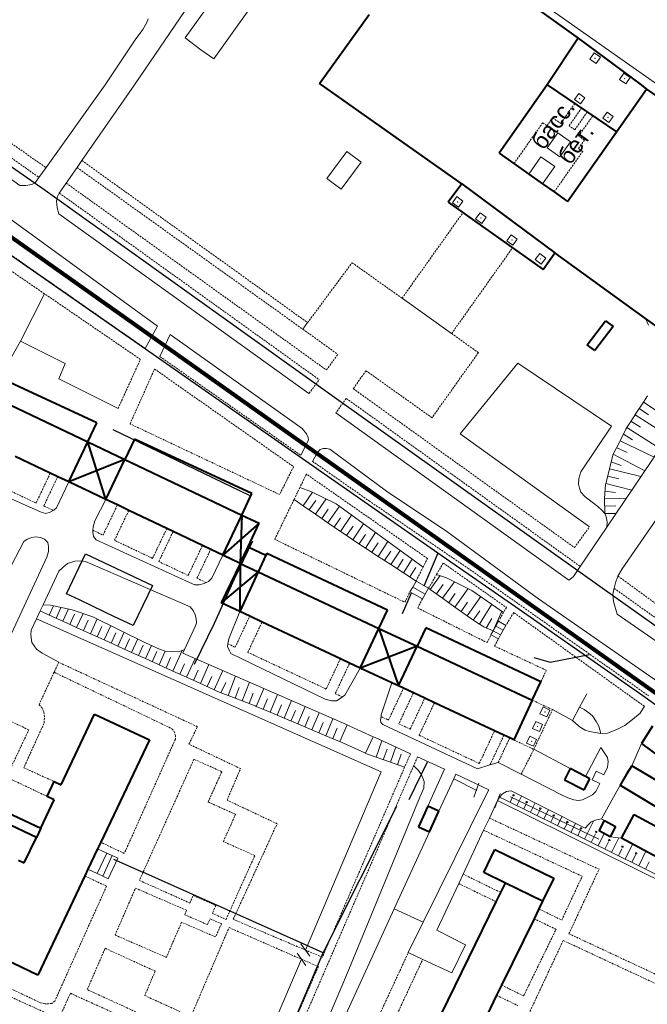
# Model space of a CAD drawing. Extents: x 13 to 4138, y -4831 to -1000.
# Tile 126 of 203: x 2432 to 2599, y -2244 to -1983. Entities that reach past the tile are written whole.
import ezdxf
from ezdxf.enums import TextEntityAlignment as Align

# ---------------------------------------------------------------- set-up
doc = ezdxf.new("R2010")
doc.units = 0
doc.header["$MEASUREMENT"] = 0
doc.linetypes.add('DASHED', pattern=[0.75, 0.5, -0.25])
for name, color, linetype in [('11', 7, 'CONTINUOUS'), ('13', 7, 'CONTINUOUS'), ('24', 7, 'CONTINUOUS'), ('25', 7, 'CONTINUOUS'), ('37', 7, 'CONTINUOUS'), ('4', 7, 'CONTINUOUS'), ('40', 7, 'CONTINUOUS'), ('5', 7, 'CONTINUOUS'), ('6', 7, 'CONTINUOUS'), ('7', 7, 'CONTINUOUS'), ('границы команд_1', 10, 'CONTINUOUS'), ('ДЕТСКИЕ_ПЛОЩАДКИ', 6, 'CONTINUOUS'), ('ЛЕСТНИЦЫ', 6, 'CONTINUOUS'), ('ПЕШЕХОДНЫЕ_ДОРОЖКИ', 3, 'CONTINUOUS'), ('ТРОПЫ', 32, 'CONTINUOUS'), ('ТРОТУАРЫ', 7, 'CONTINUOUS')]:
    doc.layers.add(name, color=color, linetype=linetype)
doc.styles.get("Standard").update_dxf_attribs({"font": 'txt', "height": 0.2})

msp = doc.modelspace()

# ---------------------------------------------------------------- linework, layer by layer
at = {"layer": '11', "color": 253, "linetype": 'Continuous', "lineweight": 0}
for p, q in [((2483.66, -1993.11), (2502.72, -1966.17)), ((2436.64, -2141.54), (2528.03, -2182.14)), ((2580.6, -2164.99), (2582.49, -2161.46)), ((2573.39, -2165.65), (2578.72, -2168.51)), ((2580.6, -2164.99), (2578.72, -2168.51)), ((2580.6, -2164.99), (2581.79, -2165.63)), ((2581.79, -2165.63), (2583, -2166.46)), ((2583, -2166.46), (2583.98, -2167.29)), ((2583.98, -2167.29), (2584.96, -2168.8)), ((2584.96, -2168.8), (2585.64, -2170.01)), ((2585.64, -2170.01), (2586.19, -2172.02)), ((2594.43, -2180.52), (2597.03, -2174.67)), ((2578.08, -2181.3), (2568.46, -2176.17)), ((2586.19, -2175.65), (2582.11, -2183.38)), ((2528.03, -2182.14), (2507.9, -2229.4)), ((2543.31, -2192.54), (2547.21, -2184.04)), ((2547.21, -2184.04), (2553.32, -2187.06)), ((2552.51, -2188.9), (2553.9, -2185.15)), ((2586.36, -2194.62), (2591.3, -2185.72)), ((2558.12, -2191.65), (2559.51, -2187.9)), ((2558.82, -2189.78), (2656.17, -2237.89)), ((2587.16, -2195.07), (2586.36, -2194.62)), ((2531.43, -2218.48), (2540.79, -2198.08)), ((2512.79, -2259.13), (2531.43, -2218.48)), ((2509.06, -2231.03), (2506.74, -2227.77)), ((2506.86, -2231.84), (2486.04, -2280.72)), ((2508.02, -2233.47), (2505.7, -2230.21))]:
    msp.add_line(p, q, dxfattribs=at)
at = {"layer": '13', "color": 253, "linetype": 'Continuous', "lineweight": 40}
for p, q in [((2540.76, -1959.19), (2580.22, -1987.62)), ((2511.68, -1999.63), (2524.85, -1981.32)), ((2580.22, -1987.62), (2572.02, -2000)), ((2580.22, -1987.62), (2596.87, -2000)), ((2512.2, -2000), (2511.68, -1999.63)), ((2549.36, -2026.21), (2512.2, -2000)), ((2572.02, -2000), (2559.25, -2018.12)), ((2572.02, -2000), (2590.37, -2012.44)), ((2590.37, -2012.44), (2598.35, -2001.1)), ((2596.87, -2000), (2598.35, -2001.1)), ((2598.35, -2001.1), (2637.36, -2028.56)), ((2577.39, -2030.88), (2590.37, -2012.44)), ((2559.25, -2018.12), (2563.18, -2020.88)), ((2563.18, -2020.88), (2567.1, -2023.63)), ((2567.1, -2023.63), (2570.77, -2026.22)), ((2549.36, -2026.21), (2545.74, -2031.09)), ((2549.36, -2026.21), (2574.04, -2044.51)), ((2570.77, -2026.22), (2573.84, -2028.38)), ((2573.84, -2028.38), (2577.39, -2030.88)), ((2545.74, -2031.09), (2570.91, -2048.98)), ((2570.91, -2048.98), (2574.04, -2044.51)), ((2598.07, -2061.92), (2574.04, -2044.51)), ((2608.61, -2069.55), (2598.07, -2061.92)), ((2582.62, -2068.88), (2587.46, -2062.54)), ((2589.47, -2064.08), (2584.63, -2070.41)), ((2587.46, -2062.54), (2589.47, -2064.08)), ((2584.63, -2070.41), (2582.62, -2068.88))]:
    msp.add_line(p, q, dxfattribs=at)
at = {"layer": '24', "color": 253, "linetype": 'Continuous', "lineweight": 0}
for p, q in [((2601.36, -2000), (2565.98, -1975.09)), ((2462.61, -2000), (2477.41, -1978.34)), ((2482.62, -1978.42), (2476.06, -1987.56)), ((2464.81, -1985.33), (2465.87, -1983.48)), ((2465.87, -1983.48), (2466.2, -1982.46)), ((2462.78, -1988.06), (2464.81, -1985.33)), ((2454.84, -2000), (2462.78, -1988.06)), ((2476.06, -1987.56), (2480.22, -1990.67)), ((2483.66, -1993.11), (2480.22, -1990.67)), ((2454.84, -2000), (2439.17, -2021.94)), ((2462.61, -2000), (2448.67, -2020.06)), ((2401.85, -2004.93), (2432.21, -2026.68)), ((2396.53, -2011.41), (2468.72, -2063.94)), ((2448.67, -2020.06), (2447.39, -2021.9)), ((2570.3, -2019.07), (2567.1, -2023.63)), ((2573.98, -2021.66), (2570.3, -2019.07)), ((2439.17, -2021.94), (2437.3, -2024.56)), ((2447.39, -2021.9), (2444.52, -2026.04)), ((2570.77, -2026.22), (2573.98, -2021.66)), ((2437.3, -2024.56), (2436.3, -2025.95)), ((2433.78, -2026.69), (2432.21, -2026.68)), ((2435.41, -2026.4), (2433.78, -2026.69)), ((2436.3, -2025.95), (2435.41, -2026.4)), ((2444.52, -2026.04), (2442.69, -2028.68)), ((2442.19, -2029.6), (2441.92, -2030.85)), ((2441.92, -2030.85), (2442.08, -2032.58)), ((2442.69, -2028.68), (2442.19, -2029.6)), ((2442.08, -2032.58), (2442.55, -2034.16)), ((2442.55, -2034.16), (2508.86, -2081.8)), ((2546.66, -2065.93), (2533.53, -2056.57)), ((2468.72, -2063.94), (2465.48, -2069.9)), ((2507.24, -2064.8), (2508.5, -2063.04)), ((2469.35, -2072.04), (2472.09, -2066.16)), ((2472.09, -2066.16), (2507.07, -2091.13)), ((2430.1, -2072.05), (2432.44, -2067.97)), ((2432.44, -2067.97), (2444.22, -2073.86)), ((2444.22, -2073.86), (2442.55, -2077.94)), ((2564.18, -2073.8), (2548.89, -2092.53)), ((2589.06, -2090.45), (2564.18, -2073.8)), ((2616.26, -2075.02), (2587.8, -2117.23)), ((2442.55, -2077.94), (2458.25, -2085.8)), ((2516.02, -2086.94), (2577.73, -2131.28)), ((2507.07, -2091.13), (2508.16, -2092.51)), ((2580.94, -2102.58), (2589.06, -2090.45)), ((2508.16, -2092.51), (2508.62, -2093.49)), ((2508.62, -2093.49), (2508.69, -2094.17)), ((2548.89, -2092.53), (2583.2, -2117.18)), ((2617.36, -2091.23), (2591.89, -2128.35)), ((2508.69, -2094.17), (2506.73, -2098.22)), ((2511.8, -2096.67), (2512.63, -2096.37)), ((2512.63, -2096.37), (2513.46, -2096.37)), ((2513.46, -2096.37), (2514.39, -2096.59)), ((2509.83, -2099.82), (2511.04, -2097.57)), ((2511.04, -2097.57), (2511.8, -2096.67)), ((2514.39, -2096.59), (2529.37, -2107.73)), ((2437.84, -2113.33), (2412.25, -2101.85)), ((2580.36, -2104.4), (2580.94, -2102.58)), ((2445.23, -2105.29), (2441.91, -2112.12)), ((2580.31, -2105.83), (2580.36, -2104.4)), ((2580.53, -2106.95), (2580.31, -2105.83)), ((2529.37, -2107.73), (2545.39, -2118.42)), ((2580.89, -2107.98), (2580.53, -2106.95)), ((2582.1, -2109.19), (2580.89, -2107.98)), ((2585.46, -2111.83), (2582.1, -2109.19)), ((2452.07, -2115.57), (2455.02, -2109.94)), ((2586.57, -2112.81), (2585.46, -2111.83)), ((2439.12, -2113.63), (2437.84, -2113.33)), ((2440.25, -2113.25), (2439.12, -2113.63)), ((2441.07, -2112.82), (2440.25, -2113.25)), ((2441.23, -2112.72), (2441.07, -2112.82)), ((2441.91, -2112.12), (2441.23, -2112.72)), ((2587.25, -2113.66), (2586.57, -2112.81)), ((2587.6, -2114.56), (2587.25, -2113.66)), ((2587.92, -2115.86), (2587.6, -2114.56)), ((2451.57, -2118.08), (2451.62, -2117.16)), ((2451.62, -2117.16), (2452.07, -2115.57)), ((2587.8, -2117.23), (2580.75, -2127.68)), ((2587.8, -2117.23), (2587.92, -2115.86)), ((2435.37, -2120.01), (2436.41, -2119.86)), ((2436.41, -2119.86), (2437.68, -2120.01)), ((2451.54, -2118.6), (2451.57, -2118.08)), ((2451.77, -2119.73), (2451.54, -2118.6)), ((2452.45, -2120.64), (2451.77, -2119.73)), ((2545.39, -2118.42), (2569.7, -2136.26)), ((2426.65, -2133.64), (2433.28, -2121.05)), ((2433.28, -2121.05), (2434.18, -2120.46)), ((2434.18, -2120.46), (2435.37, -2120.01)), ((2437.68, -2120.01), (2438.79, -2120.46)), ((2438.79, -2120.46), (2439.61, -2121.35)), ((2439.61, -2121.35), (2439.84, -2122.39)), ((2439.84, -2122.39), (2439.84, -2123.74)), ((2477.21, -2131.97), (2452.45, -2120.64)), ((2439.84, -2123.74), (2439.39, -2125.23)), ((2485.99, -2124.67), (2483.1, -2130.83)), ((2439.39, -2125.23), (2429.45, -2146.57)), ((2444.86, -2126.92), (2443.59, -2127.94)), ((2446.78, -2126.26), (2444.86, -2126.92)), ((2448.56, -2126.21), (2446.78, -2126.26)), ((2449.67, -2126.37), (2448.56, -2126.21)), ((2477.38, -2138.43), (2449.67, -2126.37)), ((2580.75, -2127.68), (2578.94, -2130.36)), ((2442.52, -2128.95), (2438.37, -2137.83)), ((2443.59, -2127.94), (2442.52, -2128.95)), ((2590.76, -2130.25), (2590.1, -2132.01)), ((2591.89, -2128.35), (2590.76, -2130.25)), ((2478.64, -2132.57), (2477.21, -2131.97)), ((2479.77, -2132.57), (2478.64, -2132.57)), ((2481.06, -2132.19), (2479.77, -2132.57)), ((2481.58, -2131.95), (2481.06, -2132.19)), ((2482.19, -2131.66), (2481.58, -2131.95)), ((2483.1, -2130.83), (2482.19, -2131.66)), ((2578.41, -2130.8), (2577.73, -2131.28)), ((2578.94, -2130.36), (2578.41, -2130.8)), ((2590.1, -2132.01), (2589.73, -2133.48)), ((2589.65, -2133.8), (2589.43, -2135.14)), ((2589.43, -2135.14), (2589.58, -2137)), ((2589.73, -2133.48), (2589.65, -2133.8)), ((2438.37, -2137.83), (2437.6, -2139.49)), ((2569.7, -2136.26), (2601.49, -2158.33)), ((2589.58, -2137), (2590.5, -2140.3)), ((2437.6, -2139.49), (2436.64, -2141.54)), ((2478.2, -2139.39), (2477.38, -2138.43)), ((2478.68, -2140.49), (2478.2, -2139.39)), ((2478.99, -2141.5), (2478.68, -2140.49)), ((2487.6, -2146.88), (2490.49, -2139.64)), ((2590.5, -2140.3), (2622.54, -2162.49)), ((2436.64, -2141.54), (2435.23, -2144.56)), ((2478.73, -2143.63), (2479.04, -2142.67)), ((2479.04, -2142.67), (2478.99, -2141.5)), ((2435.23, -2144.56), (2435.12, -2145.83)), ((2435.12, -2145.83), (2435.38, -2147.81)), ((2475.91, -2149.68), (2478.73, -2143.63)), ((2435.38, -2147.81), (2436.64, -2149.59)), ((2487.29, -2148.92), (2487.35, -2148.19)), ((2487.35, -2148.19), (2487.6, -2146.88)), ((2436.64, -2149.59), (2438.11, -2150.7)), ((2438.11, -2150.7), (2442.54, -2153.1)), ((2475.44, -2150.68), (2475.91, -2149.68)), ((2518.99, -2169.72), (2475.44, -2150.68)), ((2487.67, -2149.91), (2487.29, -2148.92)), ((2488.12, -2150.74), (2487.67, -2149.91)), ((2513.18, -2162.9), (2488.12, -2150.74)), ((2522.46, -2154.62), (2518.32, -2161.84)), ((2528, -2167.06), (2530.83, -2158.54)), ((2514.84, -2163.35), (2513.18, -2162.9)), ((2516.13, -2163.28), (2514.84, -2163.35)), ((2517.41, -2162.52), (2516.13, -2163.28)), ((2517.72, -2162.28), (2517.41, -2162.52)), ((2518.32, -2161.84), (2517.72, -2162.28)), ((2596.61, -2166.59), (2594.64, -2168.25)), ((2597.74, -2164.77), (2596.61, -2166.59)), ((2527.85, -2168.42), (2527.95, -2167.49)), ((2527.92, -2169.1), (2527.85, -2168.42)), ((2528.45, -2169.63), (2527.92, -2169.1)), ((2527.95, -2167.49), (2528, -2167.06)), ((2579.55, -2169.3), (2578.72, -2168.51)), ((2580.76, -2170.29), (2579.55, -2169.3)), ((2594.64, -2168.25), (2592.53, -2169.83)), ((2519.73, -2170.03), (2518.99, -2169.72)), ((2525.84, -2172.82), (2519.73, -2170.03)), ((2553.51, -2181.34), (2528.45, -2169.63)), ((2582.04, -2171.12), (2580.76, -2170.29)), ((2583.17, -2171.42), (2582.04, -2171.12)), ((2586.19, -2172.02), (2583.17, -2171.42)), ((2588, -2171.87), (2586.19, -2172.02)), ((2590.42, -2170.89), (2588, -2171.87)), ((2592.53, -2169.83), (2590.42, -2170.89)), ((2526.39, -2173.07), (2525.84, -2172.82)), ((2535.76, -2177.33), (2526.39, -2173.07)), ((2586.19, -2175.65), (2587.99, -2178.31)), ((2537.61, -2178.17), (2544.74, -2181.41)), ((2559.01, -2179.67), (2556.83, -2180.33)), ((2565.1, -2182.77), (2559.01, -2179.67)), ((2587.99, -2178.31), (2588.14, -2179.52)), ((2588.14, -2179.52), (2587.99, -2180.88)), ((2544.74, -2181.41), (2540.39, -2191.21)), ((2556.83, -2180.33), (2553.51, -2181.34)), ((2585, -2182), (2583.93, -2184.24)), ((2587.03, -2182.97), (2585, -2182)), ((2587.99, -2180.88), (2587.03, -2182.97)), ((2547.79, -2182.8), (2547.21, -2184.04)), ((2556.52, -2186.89), (2547.79, -2182.8)), ((2575.94, -2188.29), (2565.1, -2182.77)), ((2583.93, -2184.24), (2585.93, -2185.2)), ((2555.79, -2188.28), (2556.52, -2186.89)), ((2560.16, -2187.97), (2561.2, -2187.36)), ((2561.2, -2187.36), (2562.41, -2187.2)), ((2562.41, -2187.2), (2582.09, -2197.07)), ((2584.9, -2187.38), (2583.99, -2188.21)), ((2585.93, -2185.2), (2584.9, -2187.38)), ((2539.16, -2221.99), (2555.79, -2188.28)), ((2558.82, -2189.78), (2556.66, -2194.39)), ((2558.82, -2189.78), (2559.34, -2188.9)), ((2559.34, -2188.9), (2560.16, -2187.97)), ((2575.94, -2188.29), (2577.43, -2189.04)), ((2577.43, -2189.04), (2579.07, -2189.59)), ((2580.29, -2189.72), (2579.07, -2189.59)), ((2581.35, -2189.57), (2580.29, -2189.72)), ((2582.78, -2188.89), (2581.35, -2189.57)), ((2583.99, -2188.21), (2582.78, -2188.89)), ((2556.66, -2194.39), (2555.15, -2197.62)), ((2582.74, -2196.25), (2583.62, -2195.43)), ((2583.62, -2195.43), (2585.05, -2194.88)), ((2585.05, -2194.88), (2586.36, -2194.62)), ((2555.15, -2197.62), (2549.7, -2209.27)), ((2582.09, -2197.07), (2582.74, -2196.25)), ((2588.7, -2199.35), (2591.7, -2199.71)), ((2549.7, -2209.27), (2548.54, -2211.76)), ((2548.54, -2211.76), (2542.74, -2224.16)), ((2535.17, -2230.09), (2539.16, -2221.99)), ((2542.74, -2224.16), (2550.3, -2228)), ((2550.3, -2228), (2546.68, -2235.46)), ((2539, -2231.87), (2535.17, -2230.09)), ((2546.68, -2235.46), (2539, -2231.87))]:
    msp.add_line(p, q, dxfattribs=at)
at = {"layer": '24', "color": 253, "linetype": 'DASHED', "lineweight": 0}
for p, q in [((2403.73, -2000.59), (2437.3, -2024.56)), ((2407.9, -2000), (2439.17, -2021.94)), ((2575.59, -2010.21), (2579.3, -2004.94)), ((2577.81, -2010.83), (2581.1, -2006.16)), ((2582.62, -2007.19), (2579.32, -2011.89)), ((2563.18, -2020.88), (2570.8, -2010.05)), ((2570.8, -2010.05), (2571.94, -2010.85)), ((2571.94, -2010.85), (2573.45, -2008.7)), ((2573.45, -2008.7), (2575.59, -2010.21)), ((2580.31, -2013.57), (2584.1, -2008.19)), ((2579.32, -2011.89), (2577.81, -2010.83)), ((2580.28, -2016.85), (2581.84, -2014.64)), ((2581.84, -2014.64), (2580.31, -2013.57)), ((2573.84, -2028.38), (2581.41, -2017.64)), ((2581.41, -2017.64), (2580.28, -2016.85)), ((2392.99, -2019.38), (2465.48, -2069.9)), ((2448.67, -2020.06), (2508.5, -2063.04)), ((2447.39, -2021.9), (2507.24, -2064.8)), ((2444.52, -2026.04), (2513.47, -2075.58)), ((2442.69, -2028.68), (2511.56, -2078.16)), ((2533.53, -2056.57), (2549.66, -2033.87)), ((2438.74, -2055.38), (2414.31, -2038.67)), ((2546.66, -2065.93), (2562.8, -2043.21)), ((2508.5, -2063.04), (2520.28, -2047.14)), ((2520.28, -2047.14), (2533.53, -2056.57)), ((2464.19, -2072.79), (2438.74, -2055.38)), ((2507.24, -2064.8), (2516.53, -2071.46)), ((2546.66, -2065.93), (2553.76, -2070.99)), ((2458.25, -2085.8), (2464.19, -2072.79)), ((2469.35, -2072.04), (2506.73, -2098.22)), ((2513.47, -2075.58), (2516.53, -2071.46)), ((2553.76, -2070.99), (2541.46, -2088.25)), ((2461.44, -2089.88), (2467.93, -2075.34)), ((2467.93, -2075.34), (2504.77, -2101.23)), ((2523.97, -2075.79), (2520.58, -2080.54)), ((2541.46, -2088.25), (2523.97, -2075.79)), ((2508.86, -2081.8), (2511.56, -2078.16)), ((2520.58, -2080.54), (2579.24, -2122.69)), ((2518.74, -2083.13), (2516.02, -2086.94)), ((2518.74, -2083.13), (2580.75, -2127.68)), ((2501.07, -2108.62), (2461.44, -2089.88)), ((2504.77, -2101.23), (2501.07, -2108.62)), ((2509.83, -2099.82), (2524.79, -2110.3)), ((2440.3, -2102.94), (2436.52, -2110.88)), ((2438.58, -2111.63), (2442.26, -2103.88)), ((2508.17, -2103.2), (2506.45, -2106.75)), ((2540.25, -2125.56), (2508.17, -2103.2)), ((2436.52, -2110.88), (2427.24, -2106.47)), ((2506.45, -2106.75), (2504.91, -2109.92)), ((2441.07, -2112.82), (2438.58, -2111.63)), ((2454.29, -2119.37), (2458.08, -2111.39)), ((2504.91, -2109.92), (2499.79, -2120.5)), ((2524.79, -2110.3), (2550.9, -2128.09)), ((2457.32, -2120.75), (2461.09, -2112.83)), ((2579.24, -2122.69), (2583.2, -2117.18)), ((2451.57, -2118.08), (2454.29, -2119.37)), ((2471.18, -2117.62), (2467.41, -2125.55)), ((2469.07, -2126.38), (2472.85, -2118.42)), ((2467.41, -2125.55), (2457.32, -2120.75)), ((2480.63, -2122.12), (2476.85, -2130.08)), ((2499.79, -2120.5), (2534.28, -2137.19)), ((2479.18, -2130.81), (2482.82, -2123.16)), ((2476.85, -2130.08), (2469.07, -2126.38)), ((2539.1, -2127.86), (2540.25, -2125.56)), ((2542.69, -2129.78), (2544.43, -2126.78)), ((2544.43, -2126.78), (2561.19, -2138.57)), ((2537.24, -2131.57), (2539.1, -2127.86)), ((2540.56, -2133.46), (2542.69, -2129.78)), ((2550.9, -2128.09), (2598.86, -2161.98)), ((2590.76, -2130.25), (2645.58, -2170.22)), ((2481.58, -2131.95), (2479.18, -2130.81)), ((2534.28, -2137.19), (2535.62, -2134.42)), ((2589.73, -2133.48), (2662.66, -2185.49)), ((2538.94, -2136.31), (2537.68, -2138.71)), ((2537.68, -2138.71), (2556.08, -2147.88)), ((2560.43, -2139.86), (2559.05, -2142.23)), ((2561.19, -2138.57), (2560.43, -2139.86)), ((2563.13, -2139.91), (2561.03, -2143.3)), ((2597.74, -2164.77), (2563.13, -2139.91)), ((2489.3, -2149.11), (2493.15, -2140.89)), ((2492.66, -2150.46), (2496.42, -2142.42)), ((2556.08, -2147.88), (2557.09, -2145.85)), ((2487.35, -2148.19), (2489.3, -2149.11)), ((2558.05, -2148.81), (2559.07, -2146.92)), ((2513.42, -2160.19), (2492.66, -2150.46)), ((2571.76, -2155.22), (2558.05, -2148.81)), ((2442.54, -2153.1), (2441.31, -2155.74)), ((2479.29, -2170.18), (2442.54, -2153.1)), ((2517.19, -2152.15), (2513.42, -2160.19)), ((2515.84, -2161.4), (2519.64, -2153.3)), ((2441.31, -2155.74), (2437.31, -2164.34)), ((2441.31, -2155.74), (2472.51, -2170.7)), ((2570.32, -2158.3), (2571.76, -2155.22)), ((2517.72, -2162.28), (2515.84, -2161.4)), ((2529.94, -2168.42), (2533.9, -2159.98)), ((2536.53, -2161.21), (2532.69, -2169.41)), ((2535.69, -2170.81), (2539.53, -2162.62)), ((2542.11, -2163.83), (2538.06, -2172.45)), ((2437.31, -2164.34), (2438.02, -2165.06)), ((2438.02, -2165.06), (2438.62, -2166.33)), ((2438.62, -2166.33), (2438.76, -2167.89)), ((2434.61, -2171.02), (2429.73, -2168.7)), ((2438.62, -2169.31), (2433.28, -2181.05)), ((2438.76, -2167.89), (2438.62, -2169.31)), ((2527.95, -2167.49), (2529.94, -2168.42)), ((2532.69, -2169.41), (2535.69, -2170.81)), ((2428.67, -2183.54), (2434.61, -2171.02)), ((2472.51, -2170.7), (2473.15, -2171.43)), ((2473.15, -2171.43), (2473.44, -2172.48)), ((2477.06, -2174.81), (2479.29, -2170.18)), ((2554, -2179.92), (2558.04, -2171.29)), ((2473.44, -2173.49), (2459.92, -2203.79)), ((2473.44, -2172.48), (2473.44, -2173.49)), ((2538.06, -2172.45), (2554, -2179.92)), ((2556.83, -2180.33), (2560.52, -2172.45)), ((2559.01, -2179.67), (2562.05, -2173.17)), ((2490.72, -2181.29), (2477.06, -2174.81)), ((2535.76, -2177.33), (2534.21, -2180.91)), ((2565.1, -2182.77), (2568.46, -2176.17)), ((2478.37, -2178.8), (2463.92, -2210.93)), ((2485.75, -2182.12), (2478.37, -2178.8)), ((2537.61, -2178.17), (2536.6, -2180.51)), ((2433.28, -2181.05), (2441.36, -2184.72)), ((2482.14, -2190.14), (2485.75, -2182.12)), ((2487.14, -2189.64), (2490.72, -2181.29)), ((2536.6, -2180.51), (2504.17, -2255.43)), ((2534.21, -2180.91), (2512.41, -2231.28)), ((2439.49, -2188.67), (2428.67, -2183.54)), ((2489.41, -2193.41), (2482.14, -2190.14)), ((2500.4, -2195.9), (2487.14, -2189.64)), ((2486.17, -2200.61), (2489.41, -2193.41)), ((2585.74, -2207.98), (2556.66, -2194.39)), ((2488.78, -2221.24), (2500.4, -2195.9)), ((2581.27, -2209.84), (2555.15, -2197.62)), ((2459.92, -2203.79), (2453.68, -2200.83)), ((2494.5, -2204.36), (2486.17, -2200.61)), ((2486.88, -2221.29), (2494.5, -2204.36)), ((2577.76, -2225.07), (2585.74, -2207.98)), ((2449.45, -2209.74), (2455.21, -2212.48)), ((2463.92, -2210.93), (2477.27, -2216.93)), ((2549.7, -2209.27), (2559.69, -2214.14)), ((2575.84, -2221.45), (2581.27, -2209.84)), ((2455.21, -2212.48), (2441.47, -2242.95)), ((2457.47, -2225.43), (2462.88, -2212.98)), ((2462.88, -2212.98), (2476.44, -2218.87)), ((2548.54, -2211.76), (2558.49, -2216.61)), ((2477.27, -2216.93), (2478.18, -2214.91)), ((2478.18, -2214.91), (2484.16, -2217.6)), ((2476.44, -2218.87), (2475.93, -2220.03)), ((2484.16, -2217.6), (2483.24, -2219.64)), ((2569.77, -2218.49), (2575.84, -2221.45)), ((2475.93, -2220.03), (2481.97, -2222.66)), ((2481.97, -2222.66), (2482.64, -2221.1)), ((2482.64, -2221.1), (2485.66, -2222.41)), ((2483.24, -2219.64), (2486.88, -2221.29)), ((2507.9, -2229.4), (2488.78, -2221.24)), ((2574.34, -2223.92), (2568.51, -2221.08)), ((2475.11, -2222.02), (2471.06, -2231.33)), ((2484.13, -2225.93), (2475.11, -2222.02)), ((2477.56, -2247.05), (2487.67, -2223.43)), ((2485.66, -2222.41), (2484.13, -2225.93)), ((2487.67, -2223.43), (2506.86, -2231.84)), ((2565.75, -2241.55), (2574.34, -2223.92)), ((2471.06, -2231.33), (2457.47, -2225.43)), ((2567.12, -2246.35), (2576.23, -2226.86)), ((2576.23, -2226.86), (2606.46, -2240.98)), ((2607.41, -2238.94), (2577.76, -2225.07)), ((2450.09, -2239.9), (2454.84, -2228.94)), ((2454.84, -2228.94), (2468.1, -2234.98)), ((2512.41, -2231.28), (2507.9, -2229.4)), ((2437.74, -2243.39), (2411.73, -2231.14)), ((2506.86, -2231.84), (2511.34, -2233.75)), ((2520.34, -2262.1), (2535.17, -2230.09)), ((2531.01, -2248.99), (2539, -2231.87)), ((2414.2, -2234.76), (2440.4, -2246.64)), ((2511.34, -2233.75), (2498.5, -2263.41)), ((2468.1, -2234.98), (2465.34, -2241.46)), ((2462.98, -2245.79), (2450.09, -2239.9)), ((2559.91, -2238.7), (2565.75, -2241.55)), ((2442.59, -2247.62), (2445.62, -2240.87)), ((2445.62, -2240.87), (2462.01, -2248.25)), ((2465.34, -2241.46), (2477.56, -2247.05)), ((2558.6, -2241.39), (2564.19, -2244.12)), ((2438.93, -2243.62), (2437.74, -2243.39)), ((2439.83, -2243.62), (2438.93, -2243.62)), ((2440.72, -2243.54), (2439.83, -2243.62)), ((2441.47, -2242.95), (2440.72, -2243.54))]:
    msp.add_line(p, q, dxfattribs=at)
at = {"layer": '25', "color": 253, "linetype": 'Continuous', "lineweight": 0}
for p, q in [((2536.35, -2133.14), (2537.24, -2131.57)), ((2537.24, -2131.57), (2540.56, -2133.46)), ((2535.62, -2134.42), (2536.35, -2133.14)), ((2538.94, -2136.31), (2535.62, -2134.42)), ((2536.35, -2133.14), (2539.67, -2135.03)), ((2539.67, -2135.03), (2538.94, -2136.31)), ((2540.56, -2133.46), (2539.67, -2135.03)), ((2559.05, -2142.23), (2558.36, -2143.5)), ((2561.03, -2143.3), (2559.05, -2142.23)), ((2560.34, -2144.57), (2561.03, -2143.3)), ((2557.67, -2144.77), (2557.09, -2145.85)), ((2557.09, -2145.85), (2559.07, -2146.92)), ((2558.36, -2143.5), (2557.67, -2144.77)), ((2557.67, -2144.77), (2559.65, -2145.85)), ((2558.36, -2143.5), (2560.34, -2144.57)), ((2559.07, -2146.92), (2559.65, -2145.85)), ((2559.65, -2145.85), (2560.34, -2144.57))]:
    msp.add_line(p, q, dxfattribs=at)
at = {"layer": '37', "color": 253, "linetype": 'Continuous', "lineweight": 0}
for p, q in [((2598.83, -2063.69), (2598.07, -2061.92)), ((2597.5, -2084.12), (2598.6, -2082.47)), ((2595.33, -2087.36), (2597.5, -2084.12)), ((2596.39, -2085.78), (2598.88, -2087.45)), ((2597.5, -2084.12), (2606.2, -2089.94)), ((2593.12, -2090.81), (2595.28, -2087.44)), ((2595.28, -2087.44), (2595.33, -2087.36)), ((2595.28, -2087.44), (2604.08, -2093.08)), ((2592.8, -2091.31), (2593.12, -2090.81)), ((2593.12, -2090.81), (2601.84, -2096.4)), ((2594.2, -2089.13), (2596.73, -2090.75)), ((2591.33, -2094.38), (2592.8, -2091.31)), ((2592.19, -2092.59), (2594.57, -2094.11)), ((2589.49, -2097.94), (2591.16, -2094.74)), ((2590.47, -2096.19), (2593.18, -2097.48)), ((2591.16, -2094.74), (2591.33, -2094.38)), ((2591.33, -2094.38), (2600.31, -2098.67)), ((2588.5, -2101.8), (2589.37, -2098.17)), ((2589.37, -2098.17), (2589.49, -2097.94)), ((2589.49, -2097.94), (2597.86, -2102.3)), ((2588.95, -2099.91), (2591.64, -2100.96)), ((2587.51, -2105.68), (2588.48, -2101.9)), ((2588.03, -2103.75), (2590.95, -2104.45)), ((2588.48, -2101.9), (2588.5, -2101.8)), ((2588.5, -2101.8), (2596.85, -2103.8)), ((2506.45, -2106.75), (2509.36, -2107.77)), ((2587.21, -2109.56), (2587.44, -2105.98)), ((2587.44, -2105.98), (2587.51, -2105.68)), ((2587.51, -2105.68), (2594.4, -2107.44)), ((2507.31, -2111.57), (2509.78, -2107.98)), ((2509.36, -2107.77), (2516.08, -2111.1)), ((2587.33, -2107.7), (2590.14, -2108.12)), ((2507.31, -2111.57), (2504.91, -2109.92)), ((2510.6, -2113.84), (2507.31, -2111.57)), ((2508.95, -2112.71), (2510.66, -2110.24)), ((2510.6, -2113.84), (2513.4, -2109.78)), ((2513.9, -2116.11), (2516.92, -2111.72)), ((2516.08, -2111.1), (2539.1, -2127.86)), ((2587.22, -2109.66), (2587.21, -2109.56)), ((2587.22, -2109.66), (2592.93, -2109.62)), ((2587.25, -2113.66), (2587.22, -2109.66)), ((2587.23, -2111.66), (2590.23, -2111.64)), ((2513.9, -2116.11), (2510.6, -2113.84)), ((2512.25, -2114.98), (2513.95, -2112.51)), ((2517.19, -2118.38), (2520.16, -2114.07)), ((2587.25, -2113.66), (2590.22, -2113.64)), ((2517.19, -2118.38), (2513.9, -2116.11)), ((2515.54, -2117.24), (2517.24, -2114.77)), ((2518.84, -2119.51), (2520.54, -2117.04)), ((2520.5, -2120.63), (2523.29, -2116.35)), ((2519.75, -2120.14), (2517.19, -2118.38)), ((2522.17, -2121.72), (2523.81, -2119.21)), ((2523.84, -2122.82), (2526.53, -2118.71)), ((2520.5, -2120.63), (2519.75, -2120.14)), ((2523.84, -2122.82), (2520.5, -2120.63)), ((2525.52, -2123.91), (2527.16, -2121.4)), ((2527.19, -2125.01), (2529.77, -2121.07)), ((2527.19, -2125.01), (2523.84, -2122.82)), ((2530.54, -2127.2), (2527.19, -2125.01)), ((2528.87, -2126.1), (2530.51, -2123.59)), ((2530.54, -2127.2), (2533.01, -2123.42)), ((2533.89, -2129.39), (2530.54, -2127.2)), ((2532.21, -2128.29), (2533.86, -2125.78)), ((2533.89, -2129.39), (2536.25, -2125.78)), ((2537.24, -2131.57), (2533.89, -2129.39)), ((2535.56, -2130.48), (2537.2, -2127.97)), ((2541.02, -2133.79), (2543.64, -2130.12)), ((2542.69, -2129.78), (2545.31, -2130.7)), ((2542.64, -2134.95), (2544.39, -2132.51)), ((2544.27, -2136.12), (2547.4, -2131.74)), ((2545.31, -2130.7), (2552.03, -2134.03)), ((2541.02, -2133.79), (2540.56, -2133.46)), ((2544.27, -2136.12), (2541.02, -2133.79)), ((2545.9, -2137.28), (2547.64, -2134.84)), ((2547.53, -2138.44), (2551.03, -2133.53)), ((2552.03, -2134.03), (2560.43, -2139.86)), ((2438.37, -2137.83), (2440.36, -2137.96)), ((2440, -2140.57), (2441.11, -2138.11)), ((2440.36, -2137.96), (2446.09, -2139.15)), ((2547.53, -2138.44), (2544.27, -2136.12)), ((2549.16, -2139.6), (2550.9, -2137.16)), ((2550.78, -2140.77), (2554.41, -2135.68)), ((2554.09, -2143.02), (2557.32, -2137.7)), ((2440, -2140.57), (2437.6, -2139.49)), ((2443.64, -2142.22), (2440, -2140.57)), ((2441.82, -2141.4), (2443.06, -2138.67)), ((2443.64, -2142.22), (2445.13, -2138.95)), ((2445.46, -2143.05), (2446.7, -2140.32)), ((2446.09, -2139.15), (2451.6, -2141.01)), ((2447.28, -2143.88), (2448.98, -2140.13)), ((2550.78, -2140.77), (2547.53, -2138.44)), ((2553.08, -2142.41), (2550.78, -2140.77)), ((2552.41, -2141.93), (2554.15, -2139.49)), ((2557.67, -2144.77), (2559.96, -2139.53)), ((2447.28, -2143.88), (2443.64, -2142.22)), ((2449.11, -2144.7), (2450.34, -2141.97)), ((2450.93, -2145.53), (2452.72, -2141.57)), ((2451.6, -2141.01), (2465.53, -2147.94)), ((2454.57, -2147.18), (2456.3, -2143.35)), ((2554.09, -2143.02), (2553.08, -2142.41)), ((2555.2, -2143.69), (2554.09, -2143.02)), ((2555.8, -2144.06), (2557.35, -2141.49)), ((2450.93, -2145.53), (2447.28, -2143.88)), ((2454.57, -2147.18), (2450.93, -2145.53)), ((2452.75, -2146.35), (2453.99, -2143.62)), ((2456.39, -2148), (2457.63, -2145.27)), ((2458.22, -2148.83), (2459.89, -2145.14)), ((2557.67, -2144.77), (2555.2, -2143.69)), ((2458.22, -2148.83), (2454.57, -2147.18)), ((2460.04, -2149.65), (2461.28, -2146.92)), ((2461.86, -2150.48), (2463.47, -2146.92)), ((2463.68, -2151.3), (2464.92, -2148.57)), ((2465.53, -2147.94), (2469.26, -2149.66)), ((2461.86, -2150.48), (2458.22, -2148.83)), ((2465.5, -2152.13), (2461.86, -2150.48)), ((2465.5, -2152.13), (2467.08, -2148.66)), ((2467.32, -2152.96), (2468.56, -2150.22)), ((2469.14, -2153.78), (2470.78, -2150.18)), ((2469.26, -2149.66), (2470.75, -2150.18)), ((2470.75, -2150.18), (2472.61, -2150.33)), ((2472.61, -2150.33), (2474.55, -2150.26)), ((2472.79, -2155.43), (2475.28, -2149.95)), ((2474.55, -2150.26), (2475.91, -2149.68)), ((2469.14, -2153.78), (2465.5, -2152.13)), ((2472.79, -2155.43), (2469.14, -2153.78)), ((2470.97, -2154.61), (2472.2, -2151.87)), ((2474.61, -2156.26), (2475.85, -2153.53)), ((2476.43, -2157.08), (2478.69, -2152.1)), ((2480.08, -2158.73), (2482.36, -2153.7)), ((2476.43, -2157.08), (2472.79, -2155.43)), ((2478.25, -2157.91), (2479.49, -2155.18)), ((2483.72, -2160.39), (2486.02, -2155.3)), ((2480.08, -2158.73), (2476.43, -2157.08)), ((2483.72, -2160.39), (2480.08, -2158.73)), ((2481.9, -2159.56), (2483.14, -2156.83)), ((2485.54, -2161.21), (2486.78, -2158.48)), ((2487.43, -2161.88), (2489.41, -2156.78)), ((2491.15, -2163.33), (2493.07, -2158.39)), ((2484.64, -2160.8), (2483.72, -2160.39)), ((2487.43, -2161.88), (2484.64, -2160.8)), ((2489.29, -2162.61), (2490.38, -2159.81)), ((2493.02, -2164.06), (2494.11, -2161.26)), ((2494.88, -2164.79), (2496.88, -2160.05)), ((2498.57, -2166.34), (2500.55, -2161.65)), ((2491.15, -2163.33), (2487.43, -2161.88)), ((2494.62, -2164.68), (2491.15, -2163.33)), ((2496.72, -2165.57), (2497.89, -2162.8)), ((2502.25, -2167.9), (2504.21, -2163.25)), ((2494.88, -2164.79), (2494.62, -2164.68)), ((2498.57, -2166.34), (2494.88, -2164.79)), ((2502.25, -2167.9), (2498.57, -2166.34)), ((2500.41, -2167.12), (2501.57, -2164.36)), ((2504.09, -2168.68), (2505.26, -2165.91)), ((2505.94, -2169.45), (2507.88, -2164.86)), ((2509.62, -2171.01), (2511.54, -2166.46)), ((2505.94, -2169.45), (2502.25, -2167.9)), ((2509.62, -2171.01), (2505.94, -2169.45)), ((2507.78, -2170.23), (2508.95, -2167.47)), ((2511.46, -2171.79), (2512.63, -2169.02)), ((2513.31, -2172.57), (2515.21, -2168.06)), ((2513.31, -2172.57), (2509.62, -2171.01)), ((2515.15, -2173.34), (2516.32, -2170.58)), ((2516.99, -2174.12), (2513.31, -2172.57)), ((2526.66, -2178.26), (2528.2, -2173.89)), ((2526.66, -2178.26), (2523.82, -2177.26)), ((2528.55, -2178.92), (2529.55, -2176.09)), ((2530.44, -2179.59), (2531.85, -2175.55)), ((2530.44, -2179.59), (2526.66, -2178.26)), ((2534.21, -2180.91), (2530.44, -2179.59)), ((2532.33, -2180.25), (2533.32, -2177.42)), ((2537.93, -2181.78), (2536.66, -2180.57)), ((2538.64, -2182.93), (2537.93, -2181.78)), ((2539.35, -2184.74), (2538.64, -2182.93)), ((2539.3, -2186.49), (2539.35, -2184.74)), ((2538.2, -2188.85), (2539.3, -2186.49)), ((2518.82, -2236.1), (2538.2, -2188.85)), ((2560.7, -2189.48), (2559.39, -2188.83)), ((2619.55, -2218.57), (2560.7, -2189.48)), ((2562.84, -2188.85), (2562.17, -2190.21)), ((2565.2, -2188.6), (2563.97, -2191.09)), ((2568.78, -2190.39), (2567.55, -2192.87)), ((2566.42, -2190.64), (2565.76, -2191.98)), ((2570.05, -2192.33), (2569.35, -2193.75)), ((2572.35, -2192.19), (2571.14, -2194.64)), ((2573.55, -2194.27), (2572.93, -2195.53)), ((2575.93, -2193.98), (2574.72, -2196.41)), ((2584.26, -2195.18), (2581.9, -2199.96)), ((2577.16, -2196), (2576.52, -2197.3)), ((2579.5, -2195.78), (2578.31, -2198.18)), ((2580.76, -2197.73), (2580.1, -2199.07)), ((2584.81, -2198.57), (2583.69, -2200.84)), ((2587.07, -2198.51), (2585.48, -2201.73)), ((2588.24, -2200.66), (2587.28, -2202.61)), ((2590.98, -2199.63), (2589.07, -2203.5)), ((2591.76, -2202.56), (2590.86, -2204.39)), ((2594.62, -2201.29), (2592.65, -2205.27)), ((2598.14, -2203.19), (2596.24, -2207.05)), ((2595.43, -2204.18), (2594.45, -2206.16)), ((2598.99, -2205.99), (2598.03, -2207.93)), ((2512.24, -2251.57), (2518.82, -2236.1))]:
    msp.add_line(p, q, dxfattribs=at)
for centre in [(2563.06, -2188.34), (2566.54, -2190.17), (2570.17, -2191.9), (2573.73, -2193.74), (2577.31, -2195.45), (2580.94, -2197.15), (2584.99, -2198.07), (2588.46, -2200.25), (2591.95, -2202.02), (2595.57, -2203.78)]:
    msp.add_circle(centre, 0.2, dxfattribs=at)
at = {"layer": '4', "color": 253, "linetype": 'Continuous', "lineweight": 0}
for p, q in [((2571.96, -2016.65), (2574.79, -2012.68)), ((2574.79, -2012.68), (2578.14, -2015.07)), ((2578.14, -2015.07), (2575.31, -2019.04)), ((2575.31, -2019.04), (2571.96, -2016.65))]:
    msp.add_line(p, q, dxfattribs=at)
at = {"layer": '40', "color": 253, "linetype": 'Continuous', "lineweight": 0}
for p, q in [((2432.44, -2067.97), (2438.74, -2055.38)), ((2517, -2174.1), (2518.99, -2169.72)), ((2523.84, -2177.21), (2517, -2174.1)), ((2523.84, -2177.21), (2525.84, -2172.82)), ((2562.25, -2188.8), (2585.68, -2199.96)), ((2531.43, -2218.48), (2539.16, -2221.99))]:
    msp.add_line(p, q, dxfattribs=at)
at = {"layer": '6', "color": 253, "linetype": 'Continuous', "lineweight": 40}
for p, q in [((2452.63, -2089.62), (2421.53, -2075.17)), ((2419.32, -2079.94), (2450.28, -2094.67)), ((2450.28, -2094.67), (2452.63, -2089.62)), ((2445.23, -2105.29), (2450.28, -2094.67)), ((2450.28, -2094.67), (2460.07, -2099.33)), ((2455.02, -2109.94), (2450.28, -2094.67)), ((2462.59, -2093.9), (2460.07, -2099.33)), ((2493.69, -2108.35), (2462.59, -2093.9)), ((2440.3, -2102.94), (2431.02, -2098.53)), ((2460.07, -2099.33), (2445.23, -2105.29)), ((2455.02, -2109.94), (2460.07, -2099.33)), ((2460.07, -2099.33), (2491.04, -2114.05)), ((2442.26, -2103.88), (2440.3, -2102.94)), ((2445.23, -2105.29), (2442.26, -2103.88)), ((2455.02, -2109.94), (2445.23, -2105.29)), ((2491.04, -2114.05), (2493.69, -2108.35)), ((2458.08, -2111.39), (2455.02, -2109.94)), ((2461.09, -2112.83), (2458.08, -2111.39)), ((2471.18, -2117.62), (2461.09, -2112.83)), ((2485.99, -2124.67), (2491.04, -2114.05)), ((2491.04, -2114.05), (2490.61, -2126.87)), ((2491.04, -2114.05), (2495.66, -2116.25)), ((2495.66, -2116.25), (2485.99, -2124.67)), ((2492.71, -2122.46), (2495.66, -2116.25)), ((2472.85, -2118.42), (2471.18, -2117.62)), ((2480.63, -2122.12), (2472.85, -2118.42)), ((2482.82, -2123.16), (2480.63, -2122.12)), ((2490.61, -2126.87), (2492.71, -2122.46)), ((2492.71, -2122.46), (2497.43, -2124.7)), ((2485.99, -2124.67), (2482.82, -2123.16)), ((2490.61, -2126.87), (2485.99, -2124.67)), ((2497.43, -2124.7), (2495.37, -2129.1)), ((2497.66, -2124.22), (2497.43, -2124.7)), ((2529.66, -2139.25), (2497.66, -2124.22)), ((2490.61, -2126.87), (2485.62, -2137.36)), ((2490.61, -2126.87), (2490.49, -2139.64)), ((2490.61, -2126.87), (2495.37, -2129.1)), ((2495.37, -2129.1), (2485.62, -2137.36)), ((2495.37, -2129.1), (2490.49, -2139.64)), ((2495.37, -2129.1), (2527.39, -2144.1)), ((2490.49, -2139.64), (2485.62, -2137.36)), ((2493.15, -2140.89), (2490.49, -2139.64)), ((2527.39, -2144.1), (2529.66, -2139.25)), ((2496.42, -2142.42), (2493.15, -2140.89)), ((2517.19, -2152.15), (2496.42, -2142.42)), ((2522.46, -2154.62), (2527.39, -2144.1)), ((2527.39, -2144.1), (2537.53, -2148.85)), ((2527.39, -2144.1), (2532.6, -2159.37)), ((2539.82, -2143.97), (2537.53, -2148.85)), ((2570.32, -2158.3), (2539.82, -2143.97)), ((2537.53, -2148.85), (2522.46, -2154.62)), ((2532.6, -2159.37), (2537.53, -2148.85)), ((2537.53, -2148.85), (2568.04, -2163.15)), ((2519.64, -2153.3), (2517.19, -2152.15)), ((2522.46, -2154.62), (2519.64, -2153.3)), ((2530.83, -2158.54), (2522.46, -2154.62)), ((2532.6, -2159.37), (2530.83, -2158.54)), ((2568.04, -2163.15), (2570.32, -2158.3)), ((2533.9, -2159.98), (2532.6, -2159.37)), ((2536.53, -2161.21), (2533.9, -2159.98)), ((2539.53, -2162.62), (2536.53, -2161.21)), ((2542.11, -2163.83), (2539.53, -2162.62)), ((2558.04, -2171.29), (2542.11, -2163.83)), ((2568.04, -2163.15), (2563.11, -2173.67)), ((2443.14, -2185.57), (2452.04, -2166.82)), ((2452.04, -2166.82), (2466.56, -2173.7)), ((2560.52, -2172.45), (2558.04, -2171.29)), ((2599.93, -2170.01), (2597.03, -2174.67)), ((2466.56, -2173.7), (2453.68, -2200.83)), ((2562.05, -2173.17), (2560.52, -2172.45)), ((2563.11, -2173.67), (2562.05, -2173.17)), ((2597.03, -2174.67), (2612.65, -2186.25)), ((2578.08, -2181.3), (2576.56, -2184.24)), ((2582.11, -2183.38), (2578.08, -2181.3)), ((2594.43, -2180.52), (2593.05, -2182.8)), ((2627.31, -2200.26), (2594.43, -2180.52)), ((2439.49, -2188.67), (2441.36, -2184.72)), ((2441.36, -2184.72), (2443.14, -2185.57)), ((2576.56, -2184.24), (2581.78, -2186.93)), ((2581.78, -2186.93), (2583.3, -2183.99)), ((2583.3, -2183.99), (2582.11, -2183.38)), ((2593.05, -2182.8), (2591.3, -2185.72)), ((2591.3, -2185.72), (2624.18, -2205.47)), ((2423.56, -2190.37), (2437.77, -2197.12)), ((2437.77, -2197.12), (2441.36, -2189.56)), ((2441.36, -2189.56), (2439.49, -2188.67)), ((2540.39, -2191.21), (2537.87, -2196.75)), ((2543.31, -2192.54), (2540.39, -2191.21)), ((2540.79, -2198.08), (2543.31, -2192.54)), ((2436.6, -2199.58), (2428.03, -2195.48)), ((2585.74, -2197.81), (2587.16, -2195.07)), ((2587.16, -2195.07), (2590.12, -2196.61)), ((2591.7, -2199.71), (2595.08, -2193.46)), ((2595.08, -2193.46), (2622.49, -2208.27)), ((2437.77, -2197.12), (2436.6, -2199.58)), ((2537.87, -2196.75), (2540.79, -2198.08)), ((2588.7, -2199.35), (2585.74, -2197.81)), ((2590.12, -2196.61), (2588.7, -2199.35)), ((2433.41, -2206.3), (2436.6, -2199.58)), ((2453.68, -2200.83), (2452.85, -2202.57)), ((2609.86, -2209.52), (2591.7, -2199.71)), ((2452.85, -2202.57), (2450.28, -2207.99)), ((2555.19, -2208.86), (2558.16, -2202.77)), ((2558.16, -2202.77), (2573.73, -2210.37)), ((2431.83, -2205.53), (2433.41, -2206.3)), ((2450.28, -2207.99), (2449.45, -2209.74)), ((2449.45, -2209.74), (2436.97, -2236.03)), ((2560.91, -2211.66), (2555.19, -2208.86)), ((2573.73, -2210.37), (2570.76, -2216.46)), ((2559.69, -2214.14), (2560.91, -2211.66)), ((2570.76, -2216.46), (2560.91, -2211.66)), ((2558.49, -2216.61), (2559.69, -2214.14)), ((2570.76, -2216.46), (2569.77, -2218.49)), ((2540.45, -2253.59), (2558.49, -2216.61)), ((2569.77, -2218.49), (2568.51, -2221.08)), ((2568.51, -2221.08), (2559.91, -2238.7)), ((2436.97, -2236.03), (2422.54, -2229.19)), ((2559.91, -2238.7), (2558.6, -2241.39)), ((2558.6, -2241.39), (2547.57, -2263.99))]:
    msp.add_line(p, q, dxfattribs=at)
at = {"layer": '7', "color": 253, "linetype": 'Continuous', "lineweight": 0}
for p, q in [((2583.3, -1993.18), (2584.45, -1991.54)), ((2584.45, -1991.54), (2586.08, -1992.69)), ((2583.3, -1993.18), (2584.93, -1994.33)), ((2584.93, -1994.33), (2586.08, -1992.69)), ((2591.17, -1998.56), (2592.32, -1996.92)), ((2592.32, -1996.92), (2593.95, -1998.08)), ((2591.17, -1998.56), (2592.8, -1999.71)), ((2592.8, -1999.71), (2593.95, -1998.08)), ((2579.19, -2003.9), (2580.34, -2002.26)), ((2580.34, -2002.26), (2581.98, -2003.42)), ((2579.19, -2003.9), (2580.82, -2005.05)), ((2580.82, -2005.05), (2581.98, -2003.42)), ((2586.72, -2008.81), (2587.89, -2007.2)), ((2587.89, -2007.2), (2589.51, -2008.38)), ((2586.72, -2008.81), (2588.33, -2009.99)), ((2588.33, -2009.99), (2589.51, -2008.38)), ((2518.9, -2017.68), (2513.62, -2024.84)), ((2522.66, -2020.45), (2518.9, -2017.68)), ((2517.39, -2027.62), (2522.66, -2020.45)), ((2513.62, -2024.84), (2517.39, -2027.62)), ((2546.87, -2031.25), (2548.06, -2029.63)), ((2548.06, -2029.63), (2549.67, -2030.82)), ((2548.48, -2032.43), (2549.67, -2030.82)), ((2546.87, -2031.25), (2548.48, -2032.43)), ((2553.02, -2035.53), (2554.21, -2033.92)), ((2553.02, -2035.53), (2554.63, -2036.71)), ((2554.21, -2033.92), (2555.82, -2035.1)), ((2554.63, -2036.71), (2555.82, -2035.1)), ((2561.27, -2041.35), (2562.45, -2039.74)), ((2561.27, -2041.35), (2562.88, -2042.54)), ((2562.45, -2039.74), (2564.07, -2040.93)), ((2562.88, -2042.54), (2564.07, -2040.93)), ((2568.81, -2046.34), (2570, -2044.73)), ((2568.81, -2046.34), (2570.42, -2047.52)), ((2570, -2044.73), (2571.61, -2045.91)), ((2570.42, -2047.52), (2571.61, -2045.91)), ((2570.07, -2166.74), (2570.9, -2164.92)), ((2570.07, -2166.74), (2571.89, -2167.57)), ((2570.9, -2164.92), (2572.72, -2165.75)), ((2571.89, -2167.57), (2572.72, -2165.75)), ((2568.11, -2170.61), (2568.94, -2168.79)), ((2568.94, -2168.79), (2570.76, -2169.62)), ((2568.11, -2170.61), (2569.93, -2171.44)), ((2569.93, -2171.44), (2570.76, -2169.62)), ((2566.53, -2174.53), (2567.36, -2172.71)), ((2566.53, -2174.53), (2568.35, -2175.36)), ((2567.36, -2172.71), (2569.18, -2173.54)), ((2568.35, -2175.36), (2569.18, -2173.54)), ((2455.24, -2203.68), (2452.85, -2202.57)), ((2455.24, -2203.68), (2452.71, -2209.12)), ((2456.72, -2204.37), (2454.19, -2209.81)), ((2456.72, -2204.37), (2455.24, -2203.68)), ((2455.68, -2210.5), (2458.21, -2205.06)), ((2458.21, -2205.06), (2456.72, -2204.37)), ((2450.28, -2207.99), (2452.71, -2209.12)), ((2452.71, -2209.12), (2454.19, -2209.81)), ((2454.19, -2209.81), (2455.68, -2210.5))]:
    msp.add_line(p, q, dxfattribs=at)
at = {"layer": '7', "color": 253, "linetype": 'DASHED', "lineweight": 0}
for p, q in [((2573.39, -2165.65), (2568.04, -2163.15)), ((2568.46, -2176.17), (2573.39, -2165.65)), ((2563.11, -2173.67), (2568.46, -2176.17))]:
    msp.add_line(p, q, dxfattribs=at)
at = {"layer": '7', "color": 253, "linetype": 'Continuous', "lineweight": 0}
for centre in [(2584.69, -1992.93), (2592.56, -1998.32), (2580.58, -2003.66), (2588.11, -2008.6), (2571.4, -2166.25), (2569.43, -2170.11), (2567.85, -2174.04)]:
    msp.add_circle(centre, 0.041, dxfattribs=at)
for centre in [(2548.27, -2031.03), (2554.42, -2035.31), (2562.67, -2041.14), (2570.21, -2046.13)]:
    msp.add_ellipse(centre, major_axis=(0.029, 0.029), ratio=1, start_param=4.863530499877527, end_param=11.14671580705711, dxfattribs=at)
at = {"layer": 'границы команд_1', "color": 6, "lineweight": 100}
msp.add_lwpolyline([(2202.96, -1885.55), (1968.34, -2278.57), (2709.12, -2695.15), (2878.09, -2362.16), (2873.74, -2354.57), (2208.14, -1883.34)], close=True, dxfattribs=at)
at = {"layer": 'ДЕТСКИЕ_ПЛОЩАДКИ'}
msp.add_lwpolyline([(2444.59, -2134.92), (2449.67, -2124.32), (2467.35, -2132.77), (2462.26, -2143.36), (2457.18, -2140.96), (2454.56, -2139.68), (2448, -2136.54)], close=True, dxfattribs=at)
at = {"layer": 'ЛЕСТНИЦЫ'}
for points in [[(2543.02, -2124.12), (2539.28, -2132.94)], [(2540.17, -2179.56), (2535.36, -2189.56)]]:
    msp.add_lwpolyline(points, dxfattribs=at)
at = {"layer": 'ПЕШЕХОДНЫЕ_ДОРОЖКИ'}
for points in [[(2659.64, -2185.29), (2585.91, -2133.03), (2516.86, -2083.74), (2438.91, -2028.03), (2396.25, -1998.3), (2386.4, -1991.42), (2373.28, -1982.24), (2310.72, -1935.11), (2284.53, -1915.38), (2267.34, -1902.43), (2226.15, -1871.97)], [(2493.09, -2108.91), (2456.93, -2091.49)], [(2493.87, -2121), (2488.99, -2131.08)], [(2488.99, -2131.08), (2483.72, -2142.84)], [(2533.65, -2140.16), (2536.04, -2134.65)], [(2483.72, -2142.84), (2478.47, -2153.69)], [(2694.54, -2420.88), (2670.44, -2410.07), (2634.41, -2393.36), (2600.9, -2377.71), (2555.96, -2362.65), (2539.68, -2355.27), (2515.13, -2344.14), (2506.54, -2336.26), (2496.9, -2327.96), (2485.89, -2317.75), (2474.88, -2309.45), (2479, -2302.01), (2484.76, -2291.68), (2493.43, -2273.16), (2502.77, -2252.54), (2503.77, -2250.88), (2512.59, -2230.11), (2532.12, -2191.26)], [(2457.07, -2205.31), (2464.84, -2208.78)], [(2512.59, -2230.11), (2506.35, -2227.33), (2464.84, -2208.78)]]:
    msp.add_lwpolyline(points, dxfattribs=at)
at = {"layer": 'ТРОПЫ'}
msp.add_lwpolyline([(2568.43, -2151.87), (2572.76, -2153.07), (2583.25, -2151)], dxfattribs=at)
at = {"layer": 'ТРОТУАРЫ'}
for points in [[(2597.35, -2161.97), (2586.19, -2154.2), (2563.67, -2138.51), (2543.04, -2124.13), (2508.03, -2099.73), (2468.41, -2072.13), (2413.08, -2033.57), (2392.46, -2019.21), (2376.22, -2007.89), (2364.36, -1999.64), (2352.05, -1993.3), (2313.63, -1973.51), (2301.01, -1955.39), (2294.31, -1952.18), (2282.79, -1946.67)], [(2666.01, -2211.39), (2597.35, -2161.97)]]:
    msp.add_lwpolyline(points, dxfattribs=at)

# ---------------------------------------------------------------- texts
at = {"layer": '5', "color": 253, "linetype": 'Continuous', "lineweight": 0}
for s, rotation, p in [('басс.', 53.3027, (2573.41, -2010.34)), ('бет.', 54.2829, (2579.45, -2015.55))]:
    msp.add_text(s, height=4.5, rotation=rotation, dxfattribs=at).set_placement(p, align=Align.MIDDLE)

doc.saveas('drawing.dxf')
